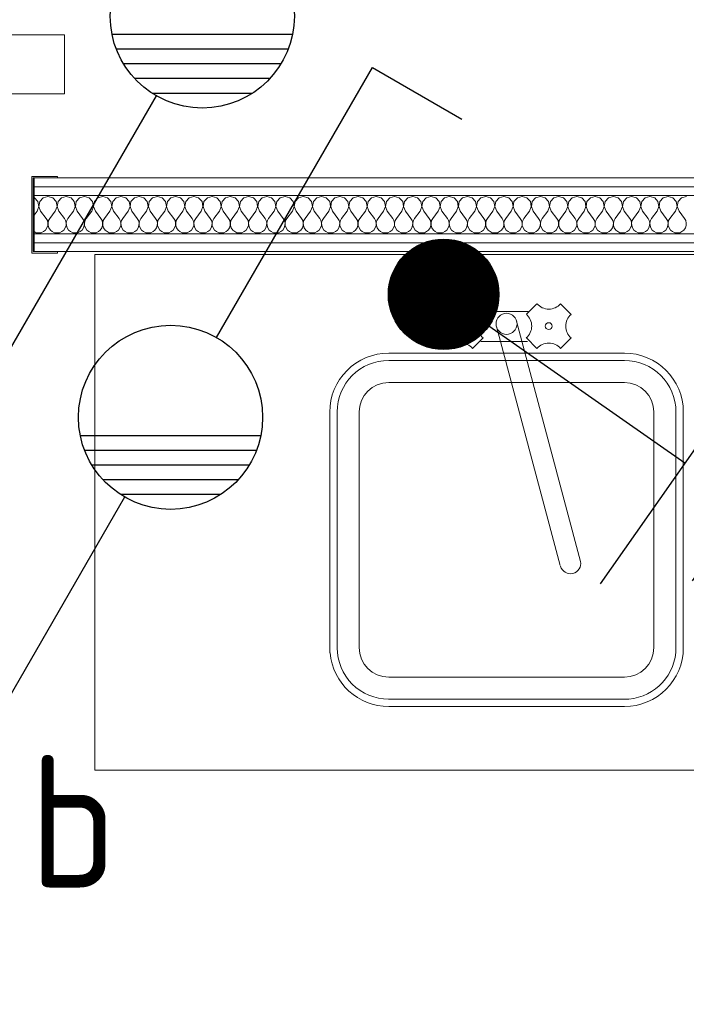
# Model space of a CAD drawing. Header units: millimetres. Extents: x -39149 to 267781, y -2340 to 58540.
# Tile 120 of 244: x 37265 to 38170, y 5128 to 6465. Entities that reach past the tile are written whole.
import ezdxf
from ezdxf.enums import TextEntityAlignment as Align

# ---------------------------------------------------------------- set-up
doc = ezdxf.new("R2010")
doc.units = ezdxf.units.MM
doc.header["$LTSCALE"] = 100
doc.header["$MEASUREMENT"] = 0
for name, color, linetype in [('22 C Binnenwanden', 7, 'Continuous'), ('22 C Binnenwanden Doorsnede-arcering', 7, 'Continuous'), ('22 C Binnenwanden Laagscheidingslijnen', 7, 'Continuous'), ('45 Plafond', 7, 'Continuous'), ('73 Keuken', 7, 'Continuous'), ('82 Interieur', 7, 'Continuous'), ('EL6121--', 3, 'Continuous'), ('EL6311--_LICHT_BINNEN', 3, 'Continuous')]:
    doc.layers.add(name, color=color, linetype=linetype)
doc.styles.add('BURO-018', font='isocp.shx', dxfattribs={"height": 180})
doc.styles.add('STABICAD-018', font='ISOCP.SHX', dxfattribs={"height": 1.8})

# ---------------------------------------------------------------- blocks, each defined once
blk = doc.blocks.new('Slab_119_7', base_point=(34211.5, 612.1))
at = {"layer": '45 Plafond', "color": 8, "linetype": 'Continuous', "lineweight": 0}
blk.add_lwpolyline([(34211.5, 612.1, 0.066229), (50336.5, 5152.1), (50336.5, 11626.8), (48610, 11626.8), (48610, 11625), (43211.5, 11625), (43211.5, 5466.1), (41411.5, 5466.1), (41411.5, 10199.6), (34211.5, 10199.6)], format="xyb", close=True, dxfattribs=at)
blk = doc.blocks.new('Slab_219_7', base_point=(39938.5, 6145.7))
at = {"layer": '82 Interieur', "color": 8, "linetype": 'Continuous', "lineweight": 0}
blk.add_lwpolyline([(39938.5, 6145.7), (39938.5, 5445.7), (37367.4, 5445.7), (37367.4, 6145.7)], close=True, dxfattribs=at)
blk = doc.blocks.new('*X946')
at = {"layer": '22 C Binnenwanden Doorsnede-arcering', "color": 8, "linetype": 'Continuous', "lineweight": 0}
for p, q in [((37285.6, 6222.6), (37284.9, 6222.8)), ((37290.1, 6217.6), (37285.6, 6222.6)), ((37291.4, 6211), (37290.1, 6217.6)), ((37292.7, 6217.6), (37291.5, 6211)), ((37297.3, 6222.6), (37292.7, 6217.6)), ((37303.8, 6224.5), (37297.3, 6222.6)), ((37310.3, 6222.6), (37303.8, 6224.5)), ((37314.9, 6217.6), (37310.3, 6222.6)), ((37316.1, 6211), (37314.9, 6217.6)), ((37317.5, 6217.6), (37316.2, 6211)), ((37322.1, 6222.6), (37317.5, 6217.6)), ((37328.6, 6224.5), (37322.1, 6222.6)), ((37335.1, 6222.6), (37328.6, 6224.5)), ((37339.6, 6217.6), (37335.1, 6222.6)), ((37340.9, 6211), (37339.6, 6217.6)), ((37342.3, 6217.6), (37341, 6211)), ((37346.8, 6222.6), (37342.3, 6217.6)), ((37353.3, 6224.5), (37346.8, 6222.6)), ((37359.8, 6222.6), (37353.3, 6224.5)), ((37364.4, 6217.6), (37359.8, 6222.6)), ((37365.7, 6211), (37364.4, 6217.6)), ((37367, 6217.6), (37365.8, 6211)), ((37371.6, 6222.6), (37367, 6217.6)), ((37378.1, 6224.5), (37371.6, 6222.6)), ((37384.6, 6222.6), (37378.1, 6224.5)), ((37389.2, 6217.6), (37384.6, 6222.6)), ((37390.4, 6211), (37389.2, 6217.6)), ((37391.8, 6217.6), (37390.5, 6211)), ((37396.3, 6222.6), (37391.8, 6217.6)), ((37402.9, 6224.5), (37396.3, 6222.6)), ((37409.4, 6222.6), (37402.9, 6224.5)), ((37413.9, 6217.6), (37409.4, 6222.6)), ((37415.2, 6211), (37413.9, 6217.6)), ((37416.5, 6217.6), (37415.3, 6211)), ((37421.1, 6222.6), (37416.5, 6217.6)), ((37427.6, 6224.5), (37421.1, 6222.6)), ((37434.1, 6222.6), (37427.6, 6224.5)), ((37438.7, 6217.6), (37434.1, 6222.6)), ((37439.9, 6211), (37438.7, 6217.6)), ((37441.3, 6217.6), (37440.1, 6211)), ((37445.9, 6222.6), (37441.3, 6217.6)), ((37452.4, 6224.5), (37445.9, 6222.6)), ((37458.9, 6222.6), (37452.4, 6224.5)), ((37463.5, 6217.6), (37458.9, 6222.6)), ((37464.7, 6211), (37463.5, 6217.6)), ((37466.1, 6217.6), (37464.8, 6211)), ((37470.6, 6222.6), (37466.1, 6217.6)), ((37477.1, 6224.5), (37470.6, 6222.6)), ((37483.7, 6222.6), (37477.1, 6224.5)), ((37488.2, 6217.6), (37483.7, 6222.6)), ((37489.5, 6211), (37488.2, 6217.6)), ((37490.8, 6217.6), (37489.6, 6211)), ((37495.4, 6222.6), (37490.8, 6217.6)), ((37501.9, 6224.5), (37495.4, 6222.6)), ((37508.4, 6222.6), (37501.9, 6224.5)), ((37513, 6217.6), (37508.4, 6222.6)), ((37514.2, 6211), (37513, 6217.6)), ((37515.6, 6217.6), (37514.3, 6211)), ((37520.2, 6222.6), (37515.6, 6217.6)), ((37526.7, 6224.5), (37520.2, 6222.6)), ((37533.2, 6222.6), (37526.7, 6224.5)), ((37537.7, 6217.6), (37533.2, 6222.6)), ((37539, 6211), (37537.7, 6217.6)), ((37540.4, 6217.6), (37539.1, 6211)), ((37544.9, 6222.6), (37540.4, 6217.6)), ((37551.4, 6224.5), (37544.9, 6222.6)), ((37557.9, 6222.6), (37551.4, 6224.5)), ((37562.5, 6217.6), (37557.9, 6222.6)), ((37563.8, 6211), (37562.5, 6217.6)), ((37565.1, 6217.6), (37563.9, 6211)), ((37569.7, 6222.6), (37565.1, 6217.6)), ((37576.2, 6224.5), (37569.7, 6222.6)), ((37582.7, 6222.6), (37576.2, 6224.5)), ((37587.3, 6217.6), (37582.7, 6222.6)), ((37588.5, 6211), (37587.3, 6217.6)), ((37589.9, 6217.6), (37588.6, 6211)), ((37594.4, 6222.6), (37589.9, 6217.6)), ((37601, 6224.5), (37594.4, 6222.6)), ((37607.5, 6222.6), (37601, 6224.5)), ((37612, 6217.6), (37607.5, 6222.6)), ((37613.3, 6211), (37612, 6217.6)), ((37614.6, 6217.6), (37613.4, 6211)), ((37619.2, 6222.6), (37614.6, 6217.6)), ((37625.7, 6224.5), (37619.2, 6222.6)), ((37632.2, 6222.6), (37625.7, 6224.5)), ((37636.8, 6217.6), (37632.2, 6222.6)), ((37638, 6211), (37636.8, 6217.6)), ((37639.4, 6217.6), (37638.1, 6211)), ((37644, 6222.6), (37639.4, 6217.6)), ((37650.5, 6224.5), (37644, 6222.6)), ((37657, 6222.6), (37650.5, 6224.5)), ((37661.6, 6217.6), (37657, 6222.6)), ((37662.8, 6211), (37661.6, 6217.6)), ((37664.2, 6217.6), (37662.9, 6211)), ((37668.7, 6222.6), (37664.2, 6217.6)), ((37675.2, 6224.5), (37668.7, 6222.6)), ((37681.7, 6222.6), (37675.2, 6224.5)), ((37686.3, 6217.6), (37681.7, 6222.6)), ((37687.6, 6211), (37686.3, 6217.6)), ((37688.9, 6217.6), (37687.7, 6211)), ((37693.5, 6222.6), (37688.9, 6217.6)), ((37700, 6224.5), (37693.5, 6222.6)), ((37706.5, 6222.6), (37700, 6224.5)), ((37711.1, 6217.6), (37706.5, 6222.6)), ((37712.3, 6211), (37711.1, 6217.6)), ((37713.7, 6217.6), (37712.4, 6211)), ((37718.3, 6222.6), (37713.7, 6217.6)), ((37724.8, 6224.5), (37718.3, 6222.6)), ((37731.3, 6222.6), (37724.8, 6224.5)), ((37735.8, 6217.6), (37731.3, 6222.6)), ((37737.1, 6211), (37735.8, 6217.6)), ((37738.4, 6217.6), (37737.2, 6211)), ((37743, 6222.6), (37738.4, 6217.6)), ((37749.5, 6224.5), (37743, 6222.6)), ((37756, 6222.6), (37749.5, 6224.5)), ((37760.6, 6217.6), (37756, 6222.6)), ((37761.9, 6211), (37760.6, 6217.6)), ((37763.2, 6217.6), (37762, 6211)), ((37767.8, 6222.6), (37763.2, 6217.6)), ((37774.3, 6224.5), (37767.8, 6222.6)), ((37780.8, 6222.6), (37774.3, 6224.5)), ((37785.4, 6217.6), (37780.8, 6222.6)), ((37786.6, 6211), (37785.4, 6217.6)), ((37788, 6217.6), (37786.7, 6211)), ((37792.5, 6222.6), (37788, 6217.6)), ((37799, 6224.5), (37792.5, 6222.6)), ((37805.6, 6222.6), (37799, 6224.5)), ((37810.1, 6217.6), (37805.6, 6222.6)), ((37811.4, 6211), (37810.1, 6217.6)), ((37812.7, 6217.6), (37811.5, 6211)), ((37817.3, 6222.6), (37812.7, 6217.6)), ((37823.8, 6224.5), (37817.3, 6222.6)), ((37830.3, 6222.6), (37823.8, 6224.5)), ((37834.9, 6217.6), (37830.3, 6222.6)), ((37836.1, 6211), (37834.9, 6217.6)), ((37837.5, 6217.6), (37836.2, 6211)), ((37842.1, 6222.6), (37837.5, 6217.6)), ((37848.6, 6224.5), (37842.1, 6222.6)), ((37855.1, 6222.6), (37848.6, 6224.5)), ((37859.6, 6217.6), (37855.1, 6222.6)), ((37860.9, 6211), (37859.6, 6217.6)), ((37862.3, 6217.6), (37861, 6211)), ((37866.8, 6222.6), (37862.3, 6217.6)), ((37873.3, 6224.5), (37866.8, 6222.6)), ((37879.8, 6222.6), (37873.3, 6224.5)), ((37884.4, 6217.6), (37879.8, 6222.6)), ((37885.7, 6211), (37884.4, 6217.6)), ((37887, 6217.6), (37885.8, 6211)), ((37891.6, 6222.6), (37887, 6217.6)), ((37898.1, 6224.5), (37891.6, 6222.6)), ((37904.6, 6222.6), (37898.1, 6224.5)), ((37909.2, 6217.6), (37904.6, 6222.6)), ((37910.4, 6211), (37909.2, 6217.6)), ((37911.8, 6217.6), (37910.5, 6211)), ((37916.3, 6222.6), (37911.8, 6217.6)), ((37922.9, 6224.5), (37916.3, 6222.6)), ((37929.4, 6222.6), (37922.9, 6224.5)), ((37933.9, 6217.6), (37929.4, 6222.6)), ((37935.2, 6211), (37933.9, 6217.6)), ((37936.5, 6217.6), (37935.3, 6211)), ((37941.1, 6222.6), (37936.5, 6217.6)), ((37947.6, 6224.5), (37941.1, 6222.6)), ((37954.1, 6222.6), (37947.6, 6224.5)), ((37958.7, 6217.6), (37954.1, 6222.6)), ((37959.9, 6211), (37958.7, 6217.6)), ((37961.3, 6217.6), (37960.1, 6211)), ((37965.9, 6222.6), (37961.3, 6217.6)), ((37972.4, 6224.5), (37965.9, 6222.6)), ((37978.9, 6222.6), (37972.4, 6224.5)), ((37983.5, 6217.6), (37978.9, 6222.6)), ((37984.7, 6211), (37983.5, 6217.6)), ((37986.1, 6217.6), (37984.8, 6211)), ((37990.6, 6222.6), (37986.1, 6217.6)), ((37997.1, 6224.5), (37990.6, 6222.6)), ((38003.7, 6222.6), (37997.1, 6224.5)), ((38008.2, 6217.6), (38003.7, 6222.6)), ((38009.5, 6211), (38008.2, 6217.6)), ((38010.8, 6217.6), (38009.6, 6211)), ((38015.4, 6222.6), (38010.8, 6217.6)), ((38021.9, 6224.5), (38015.4, 6222.6)), ((38028.4, 6222.6), (38021.9, 6224.5)), ((38033, 6217.6), (38028.4, 6222.6)), ((38034.2, 6211), (38033, 6217.6)), ((38035.6, 6217.6), (38034.3, 6211)), ((38040.2, 6222.6), (38035.6, 6217.6)), ((38046.7, 6224.5), (38040.2, 6222.6)), ((38053.2, 6222.6), (38046.7, 6224.5)), ((38057.7, 6217.6), (38053.2, 6222.6)), ((38059, 6211), (38057.7, 6217.6)), ((38060.4, 6217.6), (38059.1, 6211)), ((38064.9, 6222.6), (38060.4, 6217.6)), ((38071.4, 6224.5), (38064.9, 6222.6)), ((38077.9, 6222.6), (38071.4, 6224.5)), ((38082.5, 6217.6), (38077.9, 6222.6)), ((38083.8, 6211), (38082.5, 6217.6)), ((38085.1, 6217.6), (38083.9, 6211)), ((38089.7, 6222.6), (38085.1, 6217.6)), ((38096.2, 6224.5), (38089.7, 6222.6)), ((38102.7, 6222.6), (38096.2, 6224.5)), ((38107.3, 6217.6), (38102.7, 6222.6)), ((38108.5, 6211), (38107.3, 6217.6)), ((38109.9, 6217.6), (38108.6, 6211)), ((38114.4, 6222.6), (38109.9, 6217.6)), ((38121, 6224.5), (38114.4, 6222.6)), ((38127.5, 6222.6), (38121, 6224.5)), ((38132, 6217.6), (38127.5, 6222.6)), ((38133.3, 6211), (38132, 6217.6)), ((38134.6, 6217.6), (38133.4, 6211)), ((38139.2, 6222.6), (38134.6, 6217.6)), ((38145.7, 6224.5), (38139.2, 6222.6)), ((38152.2, 6222.6), (38145.7, 6224.5)), ((38156.8, 6217.6), (38152.2, 6222.6)), ((38158, 6211), (38156.8, 6217.6)), ((38159.4, 6217.6), (38158.1, 6211)), ((38164, 6222.6), (38159.4, 6217.6)), ((38170.5, 6224.5), (38164, 6222.6)), ((37289, 6204.7), (37284.9, 6199.3)), ((37289, 6204.7), (37291.4, 6211)), ((37291.5, 6211), (37293.9, 6204.7)), ((37293.9, 6204.7), (37301.3, 6194.8)), ((37313.7, 6204.7), (37306.3, 6194.8)), ((37313.7, 6204.7), (37316.1, 6211)), ((37316.2, 6211), (37318.7, 6204.7)), ((37318.7, 6204.7), (37326.1, 6194.8)), ((37338.5, 6204.7), (37331, 6194.8)), ((37338.5, 6204.7), (37340.9, 6211)), ((37341, 6211), (37343.4, 6204.7)), ((37343.4, 6204.7), (37350.9, 6194.8)), ((37363.2, 6204.7), (37355.8, 6194.8)), ((37363.2, 6204.7), (37365.7, 6211)), ((37365.8, 6211), (37368.2, 6204.7)), ((37368.2, 6204.7), (37375.6, 6194.8)), ((37388, 6204.7), (37380.6, 6194.8)), ((37388, 6204.7), (37390.4, 6211)), ((37390.5, 6211), (37393, 6204.7)), ((37393, 6204.7), (37400.4, 6194.8)), ((37412.8, 6204.7), (37405.3, 6194.8)), ((37412.8, 6204.7), (37415.2, 6211)), ((37415.3, 6211), (37417.7, 6204.7)), ((37417.7, 6204.7), (37425.1, 6194.8)), ((37437.5, 6204.7), (37430.1, 6194.8)), ((37437.5, 6204.7), (37439.9, 6211)), ((37440.1, 6211), (37442.5, 6204.7)), ((37442.5, 6204.7), (37449.9, 6194.8)), ((37462.3, 6204.7), (37454.9, 6194.8)), ((37462.3, 6204.7), (37464.7, 6211)), ((37464.8, 6211), (37467.2, 6204.7)), ((37467.2, 6204.7), (37474.7, 6194.8)), ((37487, 6204.7), (37479.6, 6194.8)), ((37487, 6204.7), (37489.5, 6211)), ((37489.6, 6211), (37492, 6204.7)), ((37492, 6204.7), (37499.4, 6194.8)), ((37511.8, 6204.7), (37504.4, 6194.8)), ((37511.8, 6204.7), (37514.2, 6211)), ((37514.3, 6211), (37516.8, 6204.7)), ((37516.8, 6204.7), (37524.2, 6194.8)), ((37536.6, 6204.7), (37529.1, 6194.8)), ((37536.6, 6204.7), (37539, 6211)), ((37539.1, 6211), (37541.5, 6204.7)), ((37541.5, 6204.7), (37549, 6194.8)), ((37561.3, 6204.7), (37553.9, 6194.8)), ((37561.3, 6204.7), (37563.8, 6211)), ((37563.9, 6211), (37566.3, 6204.7)), ((37566.3, 6204.7), (37573.7, 6194.8)), ((37586.1, 6204.7), (37578.7, 6194.8)), ((37586.1, 6204.7), (37588.5, 6211)), ((37588.6, 6211), (37591, 6204.7)), ((37591, 6204.7), (37598.5, 6194.8)), ((37610.9, 6204.7), (37603.4, 6194.8)), ((37610.9, 6204.7), (37613.3, 6211)), ((37613.4, 6211), (37615.8, 6204.7)), ((37615.8, 6204.7), (37623.2, 6194.8)), ((37635.6, 6204.7), (37628.2, 6194.8)), ((37635.6, 6204.7), (37638, 6211)), ((37638.1, 6211), (37640.6, 6204.7)), ((37640.6, 6204.7), (37648, 6194.8)), ((37660.4, 6204.7), (37653, 6194.8)), ((37660.4, 6204.7), (37662.8, 6211)), ((37662.9, 6211), (37665.3, 6204.7)), ((37665.3, 6204.7), (37672.8, 6194.8)), ((37685.1, 6204.7), (37677.7, 6194.8)), ((37685.1, 6204.7), (37687.6, 6211)), ((37687.7, 6211), (37690.1, 6204.7)), ((37690.1, 6204.7), (37697.5, 6194.8)), ((37709.9, 6204.7), (37702.5, 6194.8)), ((37709.9, 6204.7), (37712.3, 6211)), ((37712.4, 6211), (37714.9, 6204.7)), ((37714.9, 6204.7), (37722.3, 6194.8)), ((37734.7, 6204.7), (37727.2, 6194.8)), ((37734.7, 6204.7), (37737.1, 6211)), ((37737.2, 6211), (37739.6, 6204.7)), ((37739.6, 6204.7), (37747, 6194.8)), ((37759.4, 6204.7), (37752, 6194.8)), ((37759.4, 6204.7), (37761.9, 6211)), ((37762, 6211), (37764.4, 6204.7)), ((37764.4, 6204.7), (37771.8, 6194.8)), ((37784.2, 6204.7), (37776.8, 6194.8)), ((37784.2, 6204.7), (37786.6, 6211)), ((37786.7, 6211), (37789.1, 6204.7)), ((37789.1, 6204.7), (37796.6, 6194.8)), ((37809, 6204.7), (37801.5, 6194.8)), ((37809, 6204.7), (37811.4, 6211)), ((37811.5, 6211), (37813.9, 6204.7)), ((37813.9, 6204.7), (37821.3, 6194.8)), ((37833.7, 6204.7), (37826.3, 6194.8)), ((37833.7, 6204.7), (37836.1, 6211)), ((37836.2, 6211), (37838.7, 6204.7)), ((37838.7, 6204.7), (37846.1, 6194.8)), ((37858.5, 6204.7), (37851, 6194.8)), ((37858.5, 6204.7), (37860.9, 6211)), ((37861, 6211), (37863.4, 6204.7)), ((37863.4, 6204.7), (37870.9, 6194.8)), ((37883.2, 6204.7), (37875.8, 6194.8)), ((37883.2, 6204.7), (37885.7, 6211)), ((37885.8, 6211), (37888.2, 6204.7)), ((37888.2, 6204.7), (37895.6, 6194.8)), ((37908, 6204.7), (37900.6, 6194.8)), ((37908, 6204.7), (37910.4, 6211)), ((37910.5, 6211), (37913, 6204.7)), ((37913, 6204.7), (37920.4, 6194.8)), ((37932.8, 6204.7), (37925.3, 6194.8)), ((37932.8, 6204.7), (37935.2, 6211)), ((37935.3, 6211), (37937.7, 6204.7)), ((37937.7, 6204.7), (37945.1, 6194.8)), ((37957.5, 6204.7), (37950.1, 6194.8)), ((37957.5, 6204.7), (37959.9, 6211)), ((37960.1, 6211), (37962.5, 6204.7)), ((37962.5, 6204.7), (37969.9, 6194.8)), ((37982.3, 6204.7), (37974.9, 6194.8)), ((37982.3, 6204.7), (37984.7, 6211)), ((37984.8, 6211), (37987.2, 6204.7)), ((37987.2, 6204.7), (37994.7, 6194.8)), ((38007, 6204.7), (37999.6, 6194.8)), ((38007, 6204.7), (38009.5, 6211)), ((38009.6, 6211), (38012, 6204.7)), ((38012, 6204.7), (38019.4, 6194.8)), ((38031.8, 6204.7), (38024.4, 6194.8)), ((38031.8, 6204.7), (38034.2, 6211)), ((38034.3, 6211), (38036.8, 6204.7)), ((38036.8, 6204.7), (38044.2, 6194.8)), ((38056.6, 6204.7), (38049.1, 6194.8)), ((38056.6, 6204.7), (38059, 6211)), ((38059.1, 6211), (38061.5, 6204.7)), ((38061.5, 6204.7), (38069, 6194.8)), ((38081.3, 6204.7), (38073.9, 6194.8)), ((38081.3, 6204.7), (38083.8, 6211)), ((38083.9, 6211), (38086.3, 6204.7)), ((38086.3, 6204.7), (38093.7, 6194.8)), ((38106.1, 6204.7), (38098.7, 6194.8)), ((38106.1, 6204.7), (38108.5, 6211)), ((38108.6, 6211), (38111, 6204.7)), ((38111, 6204.7), (38118.5, 6194.8)), ((38130.9, 6204.7), (38123.4, 6194.8)), ((38130.9, 6204.7), (38133.3, 6211)), ((38133.4, 6211), (38135.8, 6204.7)), ((38135.8, 6204.7), (38143.2, 6194.8)), ((38155.6, 6204.7), (38148.2, 6194.8)), ((38155.6, 6204.7), (38158, 6211)), ((38158.1, 6211), (38160.6, 6204.7)), ((38160.6, 6204.7), (38168, 6194.8)), ((37303, 6191.8), (37301.3, 6194.8)), ((37303.8, 6188.5), (37303, 6191.8)), ((37304.6, 6191.8), (37303.9, 6188.5)), ((37306.3, 6194.8), (37304.6, 6191.8)), ((37327.7, 6191.8), (37326.1, 6194.8)), ((37328.5, 6188.5), (37327.7, 6191.8)), ((37329.4, 6191.8), (37328.6, 6188.5)), ((37331, 6194.8), (37329.4, 6191.8)), ((37352.5, 6191.8), (37350.9, 6194.8)), ((37353.3, 6188.5), (37352.5, 6191.8)), ((37354.2, 6191.8), (37353.4, 6188.5)), ((37355.8, 6194.8), (37354.2, 6191.8)), ((37377.3, 6191.8), (37375.6, 6194.8)), ((37378, 6188.5), (37377.3, 6191.8)), ((37378.9, 6191.8), (37378.1, 6188.5)), ((37380.6, 6194.8), (37378.9, 6191.8)), ((37402, 6191.8), (37400.4, 6194.8)), ((37402.8, 6188.5), (37402, 6191.8)), ((37403.7, 6191.8), (37402.9, 6188.5)), ((37405.3, 6194.8), (37403.7, 6191.8)), ((37426.8, 6191.8), (37425.1, 6194.8)), ((37427.6, 6188.5), (37426.8, 6191.8)), ((37428.4, 6191.8), (37427.7, 6188.5)), ((37430.1, 6194.8), (37428.4, 6191.8)), ((37451.6, 6191.8), (37449.9, 6194.8)), ((37452.3, 6188.5), (37451.6, 6191.8)), ((37453.2, 6191.8), (37452.4, 6188.5)), ((37454.9, 6194.8), (37453.2, 6191.8)), ((37476.3, 6191.8), (37474.7, 6194.8)), ((37477.1, 6188.5), (37476.3, 6191.8)), ((37478, 6191.8), (37477.2, 6188.5)), ((37479.6, 6194.8), (37478, 6191.8)), ((37501.1, 6191.8), (37499.4, 6194.8)), ((37501.9, 6188.5), (37501.1, 6191.8)), ((37502.7, 6191.8), (37502, 6188.5)), ((37504.4, 6194.8), (37502.7, 6191.8)), ((37525.8, 6191.8), (37524.2, 6194.8)), ((37526.6, 6188.5), (37525.8, 6191.8)), ((37527.5, 6191.8), (37526.7, 6188.5)), ((37529.1, 6194.8), (37527.5, 6191.8)), ((37550.6, 6191.8), (37549, 6194.8)), ((37551.4, 6188.5), (37550.6, 6191.8)), ((37552.3, 6191.8), (37551.5, 6188.5)), ((37553.9, 6194.8), (37552.3, 6191.8)), ((37575.4, 6191.8), (37573.7, 6194.8)), ((37576.1, 6188.5), (37575.4, 6191.8)), ((37577, 6191.8), (37576.2, 6188.5)), ((37578.7, 6194.8), (37577, 6191.8)), ((37600.1, 6191.8), (37598.5, 6194.8)), ((37600.9, 6188.5), (37600.1, 6191.8)), ((37601.8, 6191.8), (37601, 6188.5)), ((37603.4, 6194.8), (37601.8, 6191.8)), ((37624.9, 6191.8), (37623.2, 6194.8)), ((37625.7, 6188.5), (37624.9, 6191.8)), ((37626.5, 6191.8), (37625.8, 6188.5)), ((37628.2, 6194.8), (37626.5, 6191.8)), ((37649.7, 6191.8), (37648, 6194.8)), ((37650.4, 6188.5), (37649.7, 6191.8)), ((37651.3, 6191.8), (37650.5, 6188.5)), ((37653, 6194.8), (37651.3, 6191.8)), ((37674.4, 6191.8), (37672.8, 6194.8)), ((37675.2, 6188.5), (37674.4, 6191.8)), ((37676.1, 6191.8), (37675.3, 6188.5)), ((37677.7, 6194.8), (37676.1, 6191.8)), ((37699.2, 6191.8), (37697.5, 6194.8)), ((37699.9, 6188.5), (37699.2, 6191.8)), ((37700.8, 6191.8), (37700.1, 6188.5)), ((37702.5, 6194.8), (37700.8, 6191.8)), ((37723.9, 6191.8), (37722.3, 6194.8)), ((37724.7, 6188.5), (37723.9, 6191.8)), ((37725.6, 6191.8), (37724.8, 6188.5)), ((37727.2, 6194.8), (37725.6, 6191.8)), ((37748.7, 6191.8), (37747, 6194.8)), ((37749.5, 6188.5), (37748.7, 6191.8)), ((37750.3, 6191.8), (37749.6, 6188.5)), ((37752, 6194.8), (37750.3, 6191.8)), ((37773.5, 6191.8), (37771.8, 6194.8)), ((37774.2, 6188.5), (37773.5, 6191.8)), ((37775.1, 6191.8), (37774.3, 6188.5)), ((37776.8, 6194.8), (37775.1, 6191.8)), ((37798.2, 6191.8), (37796.6, 6194.8)), ((37799, 6188.5), (37798.2, 6191.8)), ((37799.9, 6191.8), (37799.1, 6188.5)), ((37801.5, 6194.8), (37799.9, 6191.8)), ((37823, 6191.8), (37821.3, 6194.8)), ((37823.8, 6188.5), (37823, 6191.8)), ((37824.6, 6191.8), (37823.9, 6188.5)), ((37826.3, 6194.8), (37824.6, 6191.8)), ((37847.7, 6191.8), (37846.1, 6194.8)), ((37848.5, 6188.5), (37847.7, 6191.8)), ((37849.4, 6191.8), (37848.6, 6188.5)), ((37851, 6194.8), (37849.4, 6191.8)), ((37872.5, 6191.8), (37870.9, 6194.8)), ((37873.3, 6188.5), (37872.5, 6191.8)), ((37874.2, 6191.8), (37873.4, 6188.5)), ((37875.8, 6194.8), (37874.2, 6191.8)), ((37897.3, 6191.8), (37895.6, 6194.8)), ((37898, 6188.5), (37897.3, 6191.8)), ((37898.9, 6191.8), (37898.1, 6188.5)), ((37900.6, 6194.8), (37898.9, 6191.8)), ((37922, 6191.8), (37920.4, 6194.8)), ((37922.8, 6188.5), (37922, 6191.8)), ((37923.7, 6191.8), (37922.9, 6188.5)), ((37925.3, 6194.8), (37923.7, 6191.8)), ((37946.8, 6191.8), (37945.1, 6194.8)), ((37947.6, 6188.5), (37946.8, 6191.8)), ((37948.4, 6191.8), (37947.7, 6188.5)), ((37950.1, 6194.8), (37948.4, 6191.8)), ((37971.6, 6191.8), (37969.9, 6194.8)), ((37972.3, 6188.5), (37971.6, 6191.8)), ((37973.2, 6191.8), (37972.4, 6188.5)), ((37974.9, 6194.8), (37973.2, 6191.8)), ((37996.3, 6191.8), (37994.7, 6194.8)), ((37997.1, 6188.5), (37996.3, 6191.8)), ((37998, 6191.8), (37997.2, 6188.5)), ((37999.6, 6194.8), (37998, 6191.8)), ((38021.1, 6191.8), (38019.4, 6194.8)), ((38021.9, 6188.5), (38021.1, 6191.8)), ((38022.7, 6191.8), (38022, 6188.5)), ((38024.4, 6194.8), (38022.7, 6191.8)), ((38045.8, 6191.8), (38044.2, 6194.8)), ((38046.6, 6188.5), (38045.8, 6191.8)), ((38047.5, 6191.8), (38046.7, 6188.5)), ((38049.1, 6194.8), (38047.5, 6191.8)), ((38070.6, 6191.8), (38069, 6194.8)), ((38071.4, 6188.5), (38070.6, 6191.8)), ((38072.3, 6191.8), (38071.5, 6188.5)), ((38073.9, 6194.8), (38072.3, 6191.8)), ((38095.4, 6191.8), (38093.7, 6194.8)), ((38096.1, 6188.5), (38095.4, 6191.8)), ((38097, 6191.8), (38096.2, 6188.5)), ((38098.7, 6194.8), (38097, 6191.8)), ((38120.1, 6191.8), (38118.5, 6194.8)), ((38120.9, 6188.5), (38120.1, 6191.8)), ((38121.8, 6191.8), (38121, 6188.5)), ((38123.4, 6194.8), (38121.8, 6191.8)), ((38144.9, 6191.8), (38143.2, 6194.8)), ((38145.7, 6188.5), (38144.9, 6191.8)), ((38146.5, 6191.8), (38145.8, 6188.5)), ((38148.2, 6194.8), (38146.5, 6191.8)), ((38169.7, 6191.8), (38168, 6194.8)), ((38170.4, 6188.5), (38169.7, 6191.8)), ((37297.9, 6176.8), (37300.6, 6179)), ((37300.6, 6179), (37302.5, 6181.8)), ((37302.5, 6181.8), (37303.6, 6185)), ((37303.6, 6185), (37303.8, 6188.5)), ((37303.9, 6188.5), (37304, 6185)), ((37304, 6185), (37305.1, 6181.8)), ((37305.1, 6181.8), (37307.1, 6179)), ((37307.1, 6179), (37309.7, 6176.8)), ((37322.7, 6176.8), (37325.3, 6179)), ((37325.3, 6179), (37327.3, 6181.8)), ((37327.3, 6181.8), (37328.4, 6185)), ((37328.4, 6185), (37328.5, 6188.5)), ((37328.6, 6188.5), (37328.8, 6185)), ((37328.8, 6185), (37329.9, 6181.8)), ((37329.9, 6181.8), (37331.8, 6179)), ((37331.8, 6179), (37334.4, 6176.8)), ((37347.5, 6176.8), (37350.1, 6179)), ((37350.1, 6179), (37352, 6181.8)), ((37352, 6181.8), (37353.1, 6185)), ((37353.1, 6185), (37353.3, 6188.5)), ((37353.4, 6188.5), (37353.5, 6185)), ((37353.5, 6185), (37354.6, 6181.8)), ((37354.6, 6181.8), (37356.6, 6179)), ((37356.6, 6179), (37359.2, 6176.8)), ((37372.2, 6176.8), (37374.9, 6179)), ((37374.9, 6179), (37376.8, 6181.8)), ((37376.8, 6181.8), (37377.9, 6185)), ((37377.9, 6185), (37378, 6188.5)), ((37378.1, 6188.5), (37378.3, 6185)), ((37378.3, 6185), (37379.4, 6181.8)), ((37379.4, 6181.8), (37381.3, 6179)), ((37381.3, 6179), (37384, 6176.8)), ((37397, 6176.8), (37399.6, 6179)), ((37399.6, 6179), (37401.6, 6181.8)), ((37401.6, 6181.8), (37402.6, 6185)), ((37402.6, 6185), (37402.8, 6188.5)), ((37402.9, 6188.5), (37403.1, 6185)), ((37403.1, 6185), (37404.2, 6181.8)), ((37404.2, 6181.8), (37406.1, 6179)), ((37406.1, 6179), (37408.7, 6176.8)), ((37421.7, 6176.8), (37424.4, 6179)), ((37424.4, 6179), (37426.3, 6181.8)), ((37426.3, 6181.8), (37427.4, 6185)), ((37427.4, 6185), (37427.6, 6188.5)), ((37427.7, 6188.5), (37427.8, 6185)), ((37427.8, 6185), (37428.9, 6181.8)), ((37428.9, 6181.8), (37430.9, 6179)), ((37430.9, 6179), (37433.5, 6176.8)), ((37446.5, 6176.8), (37449.1, 6179)), ((37449.1, 6179), (37451.1, 6181.8)), ((37451.1, 6181.8), (37452.2, 6185)), ((37452.2, 6185), (37452.3, 6188.5)), ((37452.4, 6188.5), (37452.6, 6185)), ((37452.6, 6185), (37453.7, 6181.8)), ((37453.7, 6181.8), (37455.6, 6179)), ((37455.6, 6179), (37458.3, 6176.8)), ((37471.3, 6176.8), (37473.9, 6179)), ((37473.9, 6179), (37475.8, 6181.8)), ((37475.8, 6181.8), (37476.9, 6185)), ((37476.9, 6185), (37477.1, 6188.5)), ((37477.2, 6188.5), (37477.4, 6185)), ((37477.4, 6185), (37478.4, 6181.8)), ((37478.4, 6181.8), (37480.4, 6179)), ((37480.4, 6179), (37483, 6176.8)), ((37496, 6176.8), (37498.7, 6179)), ((37498.7, 6179), (37500.6, 6181.8)), ((37500.6, 6181.8), (37501.7, 6185)), ((37501.7, 6185), (37501.9, 6188.5)), ((37502, 6188.5), (37502.1, 6185)), ((37502.1, 6185), (37503.2, 6181.8)), ((37503.2, 6181.8), (37505.1, 6179)), ((37505.1, 6179), (37507.8, 6176.8)), ((37520.8, 6176.8), (37523.4, 6179)), ((37523.4, 6179), (37525.4, 6181.8)), ((37525.4, 6181.8), (37526.5, 6185)), ((37526.5, 6185), (37526.6, 6188.5)), ((37526.7, 6188.5), (37526.9, 6185)), ((37526.9, 6185), (37528, 6181.8)), ((37528, 6181.8), (37529.9, 6179)), ((37529.9, 6179), (37532.5, 6176.8)), ((37545.6, 6176.8), (37548.2, 6179)), ((37548.2, 6179), (37550.1, 6181.8)), ((37550.1, 6181.8), (37551.2, 6185)), ((37551.2, 6185), (37551.4, 6188.5)), ((37551.5, 6188.5), (37551.6, 6185)), ((37551.6, 6185), (37552.7, 6181.8)), ((37552.7, 6181.8), (37554.7, 6179)), ((37554.7, 6179), (37557.3, 6176.8)), ((37570.3, 6176.8), (37572.9, 6179)), ((37572.9, 6179), (37574.9, 6181.8)), ((37574.9, 6181.8), (37576, 6185)), ((37576, 6185), (37576.1, 6188.5)), ((37576.2, 6188.5), (37576.4, 6185)), ((37576.4, 6185), (37577.5, 6181.8)), ((37577.5, 6181.8), (37579.4, 6179)), ((37579.4, 6179), (37582.1, 6176.8)), ((37595.1, 6176.8), (37597.7, 6179)), ((37597.7, 6179), (37599.6, 6181.8)), ((37599.6, 6181.8), (37600.7, 6185)), ((37600.7, 6185), (37600.9, 6188.5)), ((37601, 6188.5), (37601.2, 6185)), ((37601.2, 6185), (37602.3, 6181.8)), ((37602.3, 6181.8), (37604.2, 6179)), ((37604.2, 6179), (37606.8, 6176.8)), ((37619.8, 6176.8), (37622.5, 6179)), ((37622.5, 6179), (37624.4, 6181.8)), ((37624.4, 6181.8), (37625.5, 6185)), ((37625.5, 6185), (37625.7, 6188.5)), ((37625.8, 6188.5), (37625.9, 6185)), ((37625.9, 6185), (37627, 6181.8)), ((37627, 6181.8), (37629, 6179)), ((37629, 6179), (37631.6, 6176.8)), ((37644.6, 6176.8), (37647.2, 6179)), ((37647.2, 6179), (37649.2, 6181.8)), ((37649.2, 6181.8), (37650.3, 6185)), ((37650.3, 6185), (37650.4, 6188.5)), ((37650.5, 6188.5), (37650.7, 6185)), ((37650.7, 6185), (37651.8, 6181.8)), ((37651.8, 6181.8), (37653.7, 6179)), ((37653.7, 6179), (37656.3, 6176.8)), ((37669.4, 6176.8), (37672, 6179)), ((37672, 6179), (37673.9, 6181.8)), ((37673.9, 6181.8), (37675, 6185)), ((37675, 6185), (37675.2, 6188.5)), ((37675.3, 6188.5), (37675.5, 6185)), ((37675.5, 6185), (37676.5, 6181.8)), ((37676.5, 6181.8), (37678.5, 6179)), ((37678.5, 6179), (37681.1, 6176.8)), ((37694.1, 6176.8), (37696.8, 6179)), ((37696.8, 6179), (37698.7, 6181.8)), ((37698.7, 6181.8), (37699.8, 6185)), ((37699.8, 6185), (37699.9, 6188.5)), ((37700.1, 6188.5), (37700.2, 6185)), ((37700.2, 6185), (37701.3, 6181.8)), ((37701.3, 6181.8), (37703.2, 6179)), ((37703.2, 6179), (37705.9, 6176.8)), ((37718.9, 6176.8), (37721.5, 6179)), ((37721.5, 6179), (37723.5, 6181.8)), ((37723.5, 6181.8), (37724.5, 6185)), ((37724.5, 6185), (37724.7, 6188.5)), ((37724.8, 6188.5), (37725, 6185)), ((37725, 6185), (37726.1, 6181.8)), ((37726.1, 6181.8), (37728, 6179)), ((37728, 6179), (37730.6, 6176.8)), ((37743.7, 6176.8), (37746.3, 6179)), ((37746.3, 6179), (37748.2, 6181.8)), ((37748.2, 6181.8), (37749.3, 6185)), ((37749.3, 6185), (37749.5, 6188.5)), ((37749.6, 6188.5), (37749.7, 6185)), ((37749.7, 6185), (37750.8, 6181.8)), ((37750.8, 6181.8), (37752.8, 6179)), ((37752.8, 6179), (37755.4, 6176.8)), ((37768.4, 6176.8), (37771, 6179)), ((37771, 6179), (37773, 6181.8)), ((37773, 6181.8), (37774.1, 6185)), ((37774.1, 6185), (37774.2, 6188.5)), ((37774.3, 6188.5), (37774.5, 6185)), ((37774.5, 6185), (37775.6, 6181.8)), ((37775.6, 6181.8), (37777.5, 6179)), ((37777.5, 6179), (37780.2, 6176.8)), ((37793.2, 6176.8), (37795.8, 6179)), ((37795.8, 6179), (37797.7, 6181.8)), ((37797.7, 6181.8), (37798.8, 6185)), ((37798.8, 6185), (37799, 6188.5)), ((37799.1, 6188.5), (37799.3, 6185)), ((37799.3, 6185), (37800.4, 6181.8)), ((37800.4, 6181.8), (37802.3, 6179)), ((37802.3, 6179), (37804.9, 6176.8)), ((37817.9, 6176.8), (37820.6, 6179)), ((37820.6, 6179), (37822.5, 6181.8)), ((37822.5, 6181.8), (37823.6, 6185)), ((37823.6, 6185), (37823.8, 6188.5)), ((37823.9, 6188.5), (37824, 6185)), ((37824, 6185), (37825.1, 6181.8)), ((37825.1, 6181.8), (37827.1, 6179)), ((37827.1, 6179), (37829.7, 6176.8)), ((37842.7, 6176.8), (37845.3, 6179)), ((37845.3, 6179), (37847.3, 6181.8)), ((37847.3, 6181.8), (37848.4, 6185)), ((37848.4, 6185), (37848.5, 6188.5)), ((37848.6, 6188.5), (37848.8, 6185)), ((37848.8, 6185), (37849.9, 6181.8)), ((37849.9, 6181.8), (37851.8, 6179)), ((37851.8, 6179), (37854.4, 6176.8)), ((37867.5, 6176.8), (37870.1, 6179)), ((37870.1, 6179), (37872, 6181.8)), ((37872, 6181.8), (37873.1, 6185)), ((37873.1, 6185), (37873.3, 6188.5)), ((37873.4, 6188.5), (37873.5, 6185)), ((37873.5, 6185), (37874.6, 6181.8)), ((37874.6, 6181.8), (37876.6, 6179)), ((37876.6, 6179), (37879.2, 6176.8)), ((37892.2, 6176.8), (37894.9, 6179)), ((37894.9, 6179), (37896.8, 6181.8)), ((37896.8, 6181.8), (37897.9, 6185)), ((37897.9, 6185), (37898, 6188.5)), ((37898.1, 6188.5), (37898.3, 6185)), ((37898.3, 6185), (37899.4, 6181.8)), ((37899.4, 6181.8), (37901.3, 6179)), ((37901.3, 6179), (37904, 6176.8)), ((37917, 6176.8), (37919.6, 6179)), ((37919.6, 6179), (37921.6, 6181.8)), ((37921.6, 6181.8), (37922.6, 6185)), ((37922.6, 6185), (37922.8, 6188.5)), ((37922.9, 6188.5), (37923.1, 6185)), ((37923.1, 6185), (37924.2, 6181.8)), ((37924.2, 6181.8), (37926.1, 6179)), ((37926.1, 6179), (37928.7, 6176.8)), ((37941.7, 6176.8), (37944.4, 6179)), ((37944.4, 6179), (37946.3, 6181.8)), ((37946.3, 6181.8), (37947.4, 6185)), ((37947.4, 6185), (37947.6, 6188.5)), ((37947.7, 6188.5), (37947.8, 6185)), ((37947.8, 6185), (37948.9, 6181.8)), ((37948.9, 6181.8), (37950.9, 6179)), ((37950.9, 6179), (37953.5, 6176.8)), ((37966.5, 6176.8), (37969.1, 6179)), ((37969.1, 6179), (37971.1, 6181.8)), ((37971.1, 6181.8), (37972.2, 6185)), ((37972.2, 6185), (37972.3, 6188.5)), ((37972.4, 6188.5), (37972.6, 6185)), ((37972.6, 6185), (37973.7, 6181.8)), ((37973.7, 6181.8), (37975.6, 6179)), ((37975.6, 6179), (37978.3, 6176.8)), ((37991.3, 6176.8), (37993.9, 6179)), ((37993.9, 6179), (37995.8, 6181.8)), ((37995.8, 6181.8), (37996.9, 6185)), ((37996.9, 6185), (37997.1, 6188.5)), ((37997.2, 6188.5), (37997.4, 6185)), ((37997.4, 6185), (37998.4, 6181.8)), ((37998.4, 6181.8), (38000.4, 6179)), ((38000.4, 6179), (38003, 6176.8)), ((38016, 6176.8), (38018.7, 6179)), ((38018.7, 6179), (38020.6, 6181.8)), ((38020.6, 6181.8), (38021.7, 6185)), ((38021.7, 6185), (38021.9, 6188.5)), ((38022, 6188.5), (38022.1, 6185)), ((38022.1, 6185), (38023.2, 6181.8)), ((38023.2, 6181.8), (38025.1, 6179)), ((38025.1, 6179), (38027.8, 6176.8)), ((38040.8, 6176.8), (38043.4, 6179)), ((38043.4, 6179), (38045.4, 6181.8)), ((38045.4, 6181.8), (38046.5, 6185)), ((38046.5, 6185), (38046.6, 6188.5)), ((38046.7, 6188.5), (38046.9, 6185)), ((38046.9, 6185), (38048, 6181.8)), ((38048, 6181.8), (38049.9, 6179)), ((38049.9, 6179), (38052.5, 6176.8)), ((38065.6, 6176.8), (38068.2, 6179)), ((38068.2, 6179), (38070.1, 6181.8)), ((38070.1, 6181.8), (38071.2, 6185)), ((38071.2, 6185), (38071.4, 6188.5)), ((38071.5, 6188.5), (38071.6, 6185)), ((38071.6, 6185), (38072.7, 6181.8)), ((38072.7, 6181.8), (38074.7, 6179)), ((38074.7, 6179), (38077.3, 6176.8)), ((38090.3, 6176.8), (38092.9, 6179)), ((38092.9, 6179), (38094.9, 6181.8)), ((38094.9, 6181.8), (38096, 6185)), ((38096, 6185), (38096.1, 6188.5)), ((38096.2, 6188.5), (38096.4, 6185)), ((38096.4, 6185), (38097.5, 6181.8)), ((38097.5, 6181.8), (38099.4, 6179)), ((38099.4, 6179), (38102.1, 6176.8)), ((38115.1, 6176.8), (38117.7, 6179)), ((38117.7, 6179), (38119.6, 6181.8)), ((38119.6, 6181.8), (38120.7, 6185)), ((38120.7, 6185), (38120.9, 6188.5)), ((38121, 6188.5), (38121.2, 6185)), ((38121.2, 6185), (38122.3, 6181.8)), ((38122.3, 6181.8), (38124.2, 6179)), ((38124.2, 6179), (38126.8, 6176.8)), ((38139.8, 6176.8), (38142.5, 6179)), ((38142.5, 6179), (38144.4, 6181.8)), ((38144.4, 6181.8), (38145.5, 6185)), ((38145.5, 6185), (38145.7, 6188.5)), ((38145.8, 6188.5), (38145.9, 6185)), ((38145.9, 6185), (38147, 6181.8)), ((38147, 6181.8), (38149, 6179)), ((38149, 6179), (38151.6, 6176.8)), ((38164.6, 6176.8), (38167.2, 6179)), ((38167.2, 6179), (38169.2, 6181.8)), ((38169.2, 6181.8), (38170.3, 6185)), ((38170.3, 6185), (38170.4, 6188.5)), ((37284.9, 6176.8), (37284.9, 6176.8)), ((37284.9, 6176.8), (37288, 6175.4)), ((37288, 6175.4), (37291.4, 6175)), ((37291.4, 6175), (37294.8, 6175.4)), ((37294.8, 6175.4), (37297.9, 6176.8)), ((37309.7, 6176.8), (37312.8, 6175.4)), ((37312.8, 6175.4), (37316.2, 6175)), ((37316.2, 6175), (37319.6, 6175.4)), ((37319.6, 6175.4), (37322.7, 6176.8)), ((37334.4, 6176.8), (37337.6, 6175.4)), ((37337.6, 6175.4), (37341, 6175)), ((37341, 6175), (37344.3, 6175.4)), ((37344.3, 6175.4), (37347.5, 6176.8)), ((37359.2, 6176.8), (37362.3, 6175.4)), ((37362.3, 6175.4), (37365.7, 6175)), ((37365.7, 6175), (37369.1, 6175.4)), ((37369.1, 6175.4), (37372.2, 6176.8)), ((37384, 6176.8), (37387.1, 6175.4)), ((37387.1, 6175.4), (37390.5, 6175)), ((37390.5, 6175), (37393.9, 6175.4)), ((37393.9, 6175.4), (37397, 6176.8)), ((37408.7, 6176.8), (37411.9, 6175.4)), ((37411.9, 6175.4), (37415.2, 6175)), ((37415.2, 6175), (37418.6, 6175.4)), ((37418.6, 6175.4), (37421.7, 6176.8)), ((37433.5, 6176.8), (37436.6, 6175.4)), ((37436.6, 6175.4), (37440, 6175)), ((37440, 6175), (37443.4, 6175.4)), ((37443.4, 6175.4), (37446.5, 6176.8)), ((37458.3, 6176.8), (37461.4, 6175.4)), ((37461.4, 6175.4), (37464.8, 6175)), ((37464.8, 6175), (37468.1, 6175.4)), ((37468.1, 6175.4), (37471.3, 6176.8)), ((37483, 6176.8), (37486.1, 6175.4)), ((37486.1, 6175.4), (37489.5, 6175)), ((37489.5, 6175), (37492.9, 6175.4)), ((37492.9, 6175.4), (37496, 6176.8)), ((37507.8, 6176.8), (37510.9, 6175.4)), ((37510.9, 6175.4), (37514.3, 6175)), ((37514.3, 6175), (37517.7, 6175.4)), ((37517.7, 6175.4), (37520.8, 6176.8)), ((37532.5, 6176.8), (37535.7, 6175.4)), ((37535.7, 6175.4), (37539, 6175)), ((37539, 6175), (37542.4, 6175.4)), ((37542.4, 6175.4), (37545.6, 6176.8)), ((37557.3, 6176.8), (37560.4, 6175.4)), ((37560.4, 6175.4), (37563.8, 6175)), ((37563.8, 6175), (37567.2, 6175.4)), ((37567.2, 6175.4), (37570.3, 6176.8)), ((37582.1, 6176.8), (37585.2, 6175.4)), ((37585.2, 6175.4), (37588.6, 6175)), ((37588.6, 6175), (37592, 6175.4)), ((37592, 6175.4), (37595.1, 6176.8)), ((37606.8, 6176.8), (37610, 6175.4)), ((37610, 6175.4), (37613.3, 6175)), ((37613.3, 6175), (37616.7, 6175.4)), ((37616.7, 6175.4), (37619.8, 6176.8)), ((37631.6, 6176.8), (37634.7, 6175.4)), ((37634.7, 6175.4), (37638.1, 6175)), ((37638.1, 6175), (37641.5, 6175.4)), ((37641.5, 6175.4), (37644.6, 6176.8)), ((37656.3, 6176.8), (37659.5, 6175.4)), ((37659.5, 6175.4), (37662.9, 6175)), ((37662.9, 6175), (37666.2, 6175.4)), ((37666.2, 6175.4), (37669.4, 6176.8)), ((37681.1, 6176.8), (37684.2, 6175.4)), ((37684.2, 6175.4), (37687.6, 6175)), ((37687.6, 6175), (37691, 6175.4)), ((37691, 6175.4), (37694.1, 6176.8)), ((37705.9, 6176.8), (37709, 6175.4)), ((37709, 6175.4), (37712.4, 6175)), ((37712.4, 6175), (37715.8, 6175.4)), ((37715.8, 6175.4), (37718.9, 6176.8)), ((37730.6, 6176.8), (37733.8, 6175.4)), ((37733.8, 6175.4), (37737.1, 6175)), ((37737.1, 6175), (37740.5, 6175.4)), ((37740.5, 6175.4), (37743.7, 6176.8)), ((37755.4, 6176.8), (37758.5, 6175.4)), ((37758.5, 6175.4), (37761.9, 6175)), ((37761.9, 6175), (37765.3, 6175.4)), ((37765.3, 6175.4), (37768.4, 6176.8)), ((37780.2, 6176.8), (37783.3, 6175.4)), ((37783.3, 6175.4), (37786.7, 6175)), ((37786.7, 6175), (37790, 6175.4)), ((37790, 6175.4), (37793.2, 6176.8)), ((37804.9, 6176.8), (37808, 6175.4)), ((37808, 6175.4), (37811.4, 6175)), ((37811.4, 6175), (37814.8, 6175.4)), ((37814.8, 6175.4), (37817.9, 6176.8)), ((37829.7, 6176.8), (37832.8, 6175.4)), ((37832.8, 6175.4), (37836.2, 6175)), ((37836.2, 6175), (37839.6, 6175.4)), ((37839.6, 6175.4), (37842.7, 6176.8)), ((37854.4, 6176.8), (37857.6, 6175.4)), ((37857.6, 6175.4), (37861, 6175)), ((37861, 6175), (37864.3, 6175.4)), ((37864.3, 6175.4), (37867.5, 6176.8)), ((37879.2, 6176.8), (37882.3, 6175.4)), ((37882.3, 6175.4), (37885.7, 6175)), ((37885.7, 6175), (37889.1, 6175.4)), ((37889.1, 6175.4), (37892.2, 6176.8)), ((37904, 6176.8), (37907.1, 6175.4)), ((37907.1, 6175.4), (37910.5, 6175)), ((37910.5, 6175), (37913.9, 6175.4)), ((37913.9, 6175.4), (37917, 6176.8)), ((37928.7, 6176.8), (37931.9, 6175.4)), ((37931.9, 6175.4), (37935.2, 6175)), ((37935.2, 6175), (37938.6, 6175.4)), ((37938.6, 6175.4), (37941.7, 6176.8)), ((37953.5, 6176.8), (37956.6, 6175.4)), ((37956.6, 6175.4), (37960, 6175)), ((37960, 6175), (37963.4, 6175.4)), ((37963.4, 6175.4), (37966.5, 6176.8)), ((37978.3, 6176.8), (37981.4, 6175.4)), ((37981.4, 6175.4), (37984.8, 6175)), ((37984.8, 6175), (37988.1, 6175.4)), ((37988.1, 6175.4), (37991.3, 6176.8)), ((38003, 6176.8), (38006.1, 6175.4)), ((38006.1, 6175.4), (38009.5, 6175)), ((38009.5, 6175), (38012.9, 6175.4)), ((38012.9, 6175.4), (38016, 6176.8)), ((38027.8, 6176.8), (38030.9, 6175.4)), ((38030.9, 6175.4), (38034.3, 6175)), ((38034.3, 6175), (38037.7, 6175.4)), ((38037.7, 6175.4), (38040.8, 6176.8)), ((38052.5, 6176.8), (38055.7, 6175.4)), ((38055.7, 6175.4), (38059, 6175)), ((38059, 6175), (38062.4, 6175.4)), ((38062.4, 6175.4), (38065.6, 6176.8)), ((38077.3, 6176.8), (38080.4, 6175.4)), ((38080.4, 6175.4), (38083.8, 6175)), ((38083.8, 6175), (38087.2, 6175.4)), ((38087.2, 6175.4), (38090.3, 6176.8)), ((38102.1, 6176.8), (38105.2, 6175.4)), ((38105.2, 6175.4), (38108.6, 6175)), ((38108.6, 6175), (38112, 6175.4)), ((38112, 6175.4), (38115.1, 6176.8)), ((38126.8, 6176.8), (38130, 6175.4)), ((38130, 6175.4), (38133.3, 6175)), ((38133.3, 6175), (38136.7, 6175.4)), ((38136.7, 6175.4), (38139.8, 6176.8)), ((38151.6, 6176.8), (38154.7, 6175.4)), ((38154.7, 6175.4), (38158.1, 6175)), ((38158.1, 6175), (38161.5, 6175.4)), ((38161.5, 6175.4), (38164.6, 6176.8))]:
    blk.add_line(p, q, dxfattribs=at)
blk = doc.blocks.new('Wall_356_7', base_point=(37284.9, 6199.7))
at = {"layer": '22 C Binnenwanden', "color": 8, "linetype": 'Continuous', "lineweight": 0}
for p, q in [((39161.5, 6249.7), (37284.9, 6249.7)), ((37284.9, 6249.7), (37284.9, 6237.7)), ((37284.9, 6237.7), (37284.9, 6225.7)), ((37284.9, 6225.7), (37284.9, 6173.7)), ((37284.9, 6173.7), (37284.9, 6161.7)), ((37284.9, 6161.7), (37284.9, 6149.7)), ((37284.9, 6149.7), (41361.5, 6149.7))]:
    blk.add_line(p, q, dxfattribs=at)
at = {"layer": '22 C Binnenwanden Laagscheidingslijnen', "color": 8, "linetype": 'Continuous', "lineweight": 0}
for p, q in [((39173.5, 6237.7), (37284.9, 6237.7)), ((39185.5, 6225.7), (37284.9, 6225.7)), ((37284.9, 6173.7), (39185.5, 6173.7)), ((37284.9, 6161.7), (41361.5, 6161.7))]:
    blk.add_line(p, q, dxfattribs=at)
at = {"layer": '22 C Binnenwanden', "color": 1, "lineweight": 0}
blk.add_blockref('*X946', (0, 0), dxfattribs=at)
blk = doc.blocks.new('Wall_381_7', base_point=(37316.9, 6149.7))
at = {"layer": '22 C Binnenwanden', "color": 8, "linetype": 'Continuous', "lineweight": 0}
for p, q in [((37281.9, 6147.7), (37316.9, 6147.7)), ((37316.9, 6149.7), (37283.9, 6149.7)), ((37316.9, 6147.7), (37316.9, 6149.7))]:
    blk.add_line(p, q, dxfattribs=at)
blk = doc.blocks.new('Wall_382_7', base_point=(37283.9, 6249.7))
at = {"layer": '22 C Binnenwanden', "color": 8, "linetype": 'Continuous', "lineweight": 0}
for p, q in [((37316.9, 6251.7), (37281.9, 6251.7)), ((37283.9, 6249.7), (37316.9, 6249.7)), ((37316.9, 6249.7), (37316.9, 6251.7))]:
    blk.add_line(p, q, dxfattribs=at)
blk = doc.blocks.new('Wall_427_7', base_point=(37283.9, 6149.7))
at = {"layer": '22 C Binnenwanden', "color": 8, "linetype": 'Continuous', "lineweight": 0}
for p, q in [((37281.9, 6251.7), (37281.9, 6147.7)), ((37283.9, 6149.7), (37283.9, 6249.7))]:
    blk.add_line(p, q, dxfattribs=at)
blk = doc.blocks.new('1114A1WD')
at = {"color": 0, "linetype": 'Continuous'}
for p, q in [((1.225, 2), (-1.225, 2)), ((1.166, 1.8), (-1.166, 1.8)), ((1.068, 1.6), (-1.068, 1.6)), ((0.917, 1.4), (-0.917, 1.4)), ((0.678, 1.2), (-0.678, 1.2))]:
    blk.add_line(p, q, dxfattribs=at)
blk = doc.blocks.new('111406-WD3')
at = {"color": 0, "linetype": 'Continuous'}
for p, q in [((0.625, 3.333), (2.742, 7)), ((2.742, 7), (3.955, 6.3)), ((-0.625, 1.167), (-2.742, -2.5)), ((-2.742, -2.5), (-3.955, -1.8))]:
    blk.add_line(p, q, dxfattribs=at)
blk.add_circle((0, 2.25), 1.25, dxfattribs=at)
at = {"color": 0, "zscale": 100}
blk.add_blockref('1114A1WD', (0, 0), dxfattribs=at)
at = {"color": 0, "linetype": 'Continuous', "style": 'BURO-018'}
blk.add_attdef('SWITCHCODE', text='', height=1.8, dxfattribs=at).set_placement((3.416, 9), align=Align.MIDDLE)
at = {"color": 0, "linetype": 'Continuous', "style": 'BURO-018', "flags": 1}
blk.add_attdef('ARTICLECODE', text='', height=1.8, dxfattribs=at).set_placement((0, 0), align=Align.MIDDLE)
blk = doc.blocks.new('E00005')
at = {"color": 0, "linetype": 'Continuous'}
for p, q in [((0.5, 7.75), (-0.5, 7.75)), ((1.25, 6.75), (-1.25, 6.75)), ((2, 5.75), (-2, 5.75)), ((0, 5.75), (0, 2.5))]:
    blk.add_line(p, q, dxfattribs=at)
at = {"color": 0, "linetype": 'Continuous', "const_width": 0.75}
blk.add_lwpolyline([(-0.375, 1.75, 1), (0.375, 1.75, 1)], format="xyb", close=True, dxfattribs=at)
at = {"color": 0, "linetype": 'Continuous'}
blk.add_circle((0, 1.75), 0.75, dxfattribs=at)
at = {"color": 0, "linetype": 'Continuous', "style": 'STABICAD-018'}
blk.add_attdef('ARTICLECODE', text='', height=1.8, dxfattribs=at).set_placement((0, 0), align=Align.MIDDLE)

msp = doc.modelspace()

# ---------------------------------------------------------------- linework, layer by layer
at = {"layer": '73 Keuken', "color": 8, "linetype": 'Continuous', "lineweight": 0}
for p, q in [((36244, 6444.1), (37326.2, 6444.1)), ((37326.2, 6444.1), (37326.2, 6364.1)), ((37326.2, 6364.1), (36244, 6364.1)), ((37833.8, 6064.6), (37848.2, 6078.9)), ((37880.3, 6078.9), (37894.6, 6064.5)), ((37953.3, 6064.6), (37967.7, 6078.9)), ((37999.8, 6078.9), (38014.1, 6064.5)), ((37892.2, 6068.4), (37955.7, 6068.4)), ((37912.9, 6048), (37999.4, 5723.6)), ((38027, 5728.9), (37940, 6055.2)), ((37848.2, 6018.1), (37833.8, 6032.5)), ((37894.6, 6032.5), (37880.2, 6018.1)), ((37967.7, 6018.2), (37953.3, 6032.5)), ((38014.1, 6032.5), (37999.7, 6018.1)), ((37891.5, 6027.6), (37954.8, 6027.6)), ((37766.4, 6011.9), (38086.4, 6011.9)), ((37766.4, 6001.9), (38086.4, 6001.9)), ((37766.4, 5971.9), (38086.4, 5971.9)), ((37686.7, 5604.7), (37686.4, 5931.9)), ((37696.4, 5611.9), (37696.4, 5931.9)), ((37726.4, 5611.9), (37726.4, 5931.9)), ((38126.4, 5931.9), (38126.4, 5611.9)), ((38156.4, 5931.9), (38156.4, 5611.9)), ((38166.4, 5931.9), (38166.4, 5611.9)), ((38086.4, 5571.9), (37766.4, 5571.9)), ((38092.4, 5542.1), (37766.4, 5541.9)), ((38086.4, 5531.9), (37766.4, 5531.9))]:
    msp.add_line(p, q, dxfattribs=at)
for centre, radius in [((37926.4, 6051.6), 14.3), ((37864.2, 6048.5), 4.65), ((37983.7, 6048.5), 4.65)]:
    msp.add_circle(centre, radius, dxfattribs=at)
for centre, radius, start, end in [((37864.3, 6092.7), 21.1, 220.6666, 319.2504), ((37983.8, 6092.7), 21.1, 220.6666, 319.2504), ((37820, 6048.5), 21.1, 310.679, 49.2432), ((37908.4, 6048.5), 21.1, 130.6685, 229.2277), ((37939.5, 6048.6), 21.1, 310.679, 49.2432), ((38027.9, 6048.5), 21.1, 130.6685, 229.2277), ((37864.2, 6004.3), 21.1, 40.6912, 139.2258), ((37983.7, 6004.3), 21.1, 40.6912, 139.2258), ((37766.3, 5931.9), 79.9, 89.9441, 180.0559), ((38086.4, 5931.9), 80, 0, 90), ((37766.4, 5931.9), 70, 90, 180), ((38086.4, 5931.9), 70, 0, 90), ((37766.4, 5931.9), 40, 90, 180), ((38086.4, 5931.9), 40, 0, 90), ((38013.2, 5726.3), 14, 196.0665, 10.8006), ((37766.4, 5611.9), 80, 185.1181, 270), ((37766.3, 5611.8), 69.9, 179.9543, 270.0457), ((37766.4, 5611.9), 40, 180, 270), ((38086.4, 5611.9), 80, 270, 0), ((38086.4, 5611.9), 40, 270, 0), ((38086.4, 5611.9), 70, 274.942, 0)]:
    msp.add_arc(centre, radius, start, end, dxfattribs=at)

# ---------------------------------------------------------------- block references
at = {"layer": '22 C Binnenwanden', "color": 1, "lineweight": 0}
for name, p in [('Wall_382_7', (37283.9, 6249.7)), ('Wall_427_7', (37283.9, 6149.7)), ('Wall_356_7', (37284.9, 6199.7)), ('Wall_381_7', (37316.9, 6149.7))]:
    msp.add_blockref(name, p, dxfattribs=at)
at = {"layer": '45 Plafond', "color": 252, "linetype": 'Continuous', "lineweight": 0}
msp.add_blockref('Slab_119_7', (34211.5, 612.1), dxfattribs=at)
at = {"layer": '82 Interieur', "color": 30, "linetype": 'Continuous', "lineweight": 0}
msp.add_blockref('Slab_219_7', (39938.5, 6145.7), dxfattribs=at)
at = {"layer": 'EL6121--', "linetype": 'Continuous', "xscale": 100, "yscale": 100, "rotation": 235.0000000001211}
msp.add_blockref('E00005', (37697.6, 6192), dxfattribs=at)
at = {"layer": 'EL6311--_LICHT_BINNEN', "linetype": 'Continuous'}
ref = msp.add_blockref('111406-WD3', (37513.3, 6244.6), dxfattribs=dict(at, xscale=100, yscale=100, zscale=100))
ref.add_attrib('SWITCHCODE', 'a', dxfattribs={"layer": '0', "color": 3, "linetype": 'ByBlock', "height": 180, "style": 'BURO-018'}).set_placement((37854.9, 6728.2), align=Align.MIDDLE)
ref = msp.add_blockref('111406-WD3', (37470.3, 5699.7), dxfattribs=dict(at, xscale=100, yscale=100, zscale=100))
ref.add_attrib('SWITCHCODE', 'b', dxfattribs={"layer": '0', "color": 3, "linetype": 'ByBlock', "height": 180, "style": 'BURO-018'}).set_placement((37337.4, 5376), align=Align.MIDDLE)

doc.saveas('drawing.dxf')
